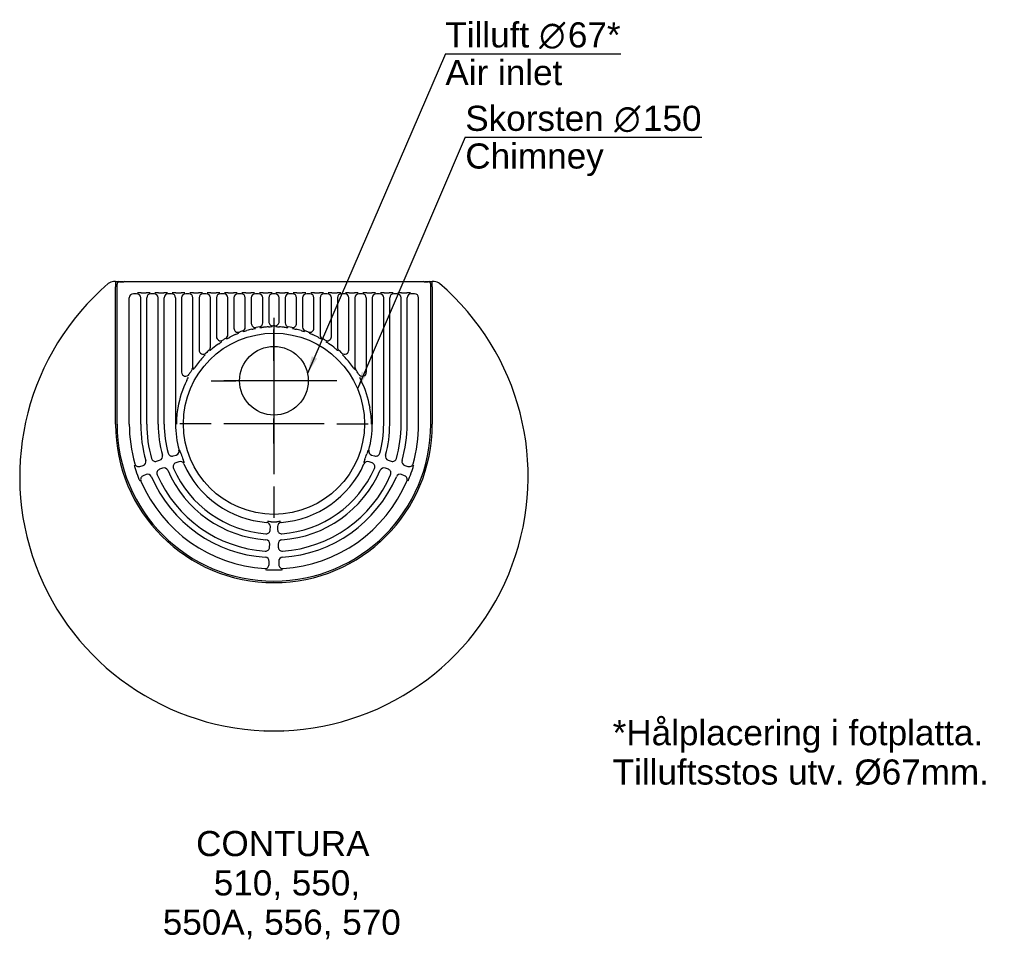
# Model space of a CAD drawing. Header units: millimetres. Extents: x 334 to 1295, y 637 to 1535.
import ezdxf
from ezdxf.enums import TextEntityAlignment as Align
from ezdxf.lldxf.tags import DXFTag

# ---------------------------------------------------------------- set-up
doc = ezdxf.new("R2010")
doc.units = ezdxf.units.MM
doc.layers.add('2', color=7, linetype='Continuous')
doc.layers.add('Default', color=7, linetype='Continuous')
doc.styles.add('SEACAD_arial_ttf', font='arial.ttf')
doc.styles.add('SEACAD_semeca1_ttf', font='semeca1.ttf')
tags = doc.linetypes.add('CENTER2', pattern=[28.575, 19.05, -3.175, 3.175, -3.175]).pattern_tags.tags
tags[10:11] = [DXFTag(74, 4), DXFTag(75, 0), DXFTag(340, '0'), DXFTag(46, 0.0), DXFTag(50, 0.0), DXFTag(44, 0.0), DXFTag(45, 0.0)]
tags[8:9] = [DXFTag(74, 4), DXFTag(75, 0), DXFTag(340, '0'), DXFTag(46, 0.0), DXFTag(50, 0.0), DXFTag(44, 0.0), DXFTag(45, 0.0)]
tags[6:7] = [DXFTag(74, 4), DXFTag(75, 0), DXFTag(340, '0'), DXFTag(46, 0.0), DXFTag(50, 0.0), DXFTag(44, 0.0), DXFTag(45, 0.0)]
tags[4:5] = [DXFTag(74, 4), DXFTag(75, 0), DXFTag(340, '0'), DXFTag(46, 0.0), DXFTag(50, 0.0), DXFTag(44, 0.0), DXFTag(45, 0.0)]

# ---------------------------------------------------------------- blocks, each defined once
blk = doc.blocks.new('SEANNOT_GROUP')
at = {"layer": 'Default', "linetype": 'Continuous'}
blk.add_hatch(color=1, dxfattribs=at).paths.add_polyline_path([(668.05, 1192.17), (663.93, 1175.28), (673.3, 1189.92)])
at = {"layer": 'Default', "color": 1, "linetype": 'Continuous'}
blk.add_line((769.04, 1420.82), (999.9, 1420.82), dxfattribs=at)
blk.add_lwpolyline([(769.04, 1420.82), (663.93, 1175.28)], dxfattribs=at)
for s, style, p in [('Skorsten ', 'SEACAD_arial_ttf', (769.04, 1451.45)), ('O', 'SEACAD_semeca1_ttf', (914.44, 1451.45)), ('150', 'SEACAD_arial_ttf', (942.38, 1451.45)), ('Chimney', 'SEACAD_arial_ttf', (769.04, 1414.7))]:
    blk.add_text(s, height=24.5, dxfattribs=dict(at, style=style)).set_placement(p, align=Align.TOP_LEFT)
blk = doc.blocks.new('SEANNOT_GROUP1')
at = {"layer": 'Default', "linetype": 'Continuous'}
blk.add_hatch(color=1, dxfattribs=at).paths.add_polyline_path([(619.29, 1207.24), (615.13, 1190.35), (624.54, 1204.97)])
at = {"layer": 'Default', "color": 1, "linetype": 'Continuous'}
blk.add_line((749.58, 1502.18), (920.79, 1502.18), dxfattribs=at)
blk.add_lwpolyline([(749.58, 1502.18), (615.13, 1190.35)], dxfattribs=at)
for s, style, p in [('Tilluft ', 'SEACAD_arial_ttf', (749.58, 1532.8)), ('O', 'SEACAD_semeca1_ttf', (841.18, 1532.8)), ('67*', 'SEACAD_arial_ttf', (869.12, 1532.8)), ('Air inlet', 'SEACAD_arial_ttf', (749.58, 1496.05))]:
    blk.add_text(s, height=24.5, dxfattribs=dict(at, style=style)).set_placement(p, align=Align.TOP_LEFT)
blk = doc.blocks.new('SEANNOT_GROUP2')
at = {"layer": 'Default', "color": 136, "linetype": 'CENTER2'}
for p, q in [((582.37, 1244.6), (582.37, 1220.35)), ((582.37, 1232.35), (582.37, 1134.35)), ((521.12, 1183.35), (545.37, 1183.35)), ((631.37, 1183.35), (533.37, 1183.35)), ((643.62, 1183.35), (619.37, 1183.35)), ((582.37, 1122.1), (582.37, 1146.35))]:
    blk.add_line(p, q, dxfattribs=at)
blk = doc.blocks.new('SEANNOT_GROUP3')
at = {"layer": 'Default', "color": 136, "linetype": 'CENTER2'}
for p, q in [((582.37, 1202.6), (582.37, 1233.18)), ((582.37, 1190.35), (582.37, 1092.35)), ((521.12, 1141.35), (490.54, 1141.35)), ((631.37, 1141.35), (533.37, 1141.35)), ((643.62, 1141.35), (674.21, 1141.35)), ((582.37, 1080.1), (582.37, 1049.51))]:
    blk.add_line(p, q, dxfattribs=at)

msp = doc.modelspace()

# ---------------------------------------------------------------- linework, layer by layer
at = {"layer": '2', "color": 7, "linetype": 'Continuous'}
for p, q in [((427.87, 1279.93), (425.92, 1279.93)), ((427.87, 1279.93), (430.37, 1279.93)), ((427.87, 1279.93), (427.87, 1274.93)), ((429.37, 1140.93), (429.37, 1277.62)), ((433.57, 1279.61), (431.37, 1279.61)), ((431.87, 1279.82), (433.87, 1279.82)), ((434.87, 1279.82), (433.87, 1279.82)), ((434.87, 1279.82), (435.8, 1279.82)), ((434.87, 1279.82), (434.87, 1279.64)), ((435.91, 1279.88), (435.56, 1279.71)), ((436.9, 1279.93), (727.84, 1279.93)), ((729.18, 1279.71), (728.83, 1279.88)), ((728.95, 1279.82), (729.87, 1279.82)), ((729.87, 1279.64), (729.87, 1279.82)), ((730.87, 1279.82), (729.87, 1279.82)), ((730.87, 1279.82), (732.87, 1279.82)), ((733.37, 1279.61), (731.17, 1279.61)), ((734.37, 1279.93), (736.87, 1279.93)), ((735.37, 1140.93), (735.37, 1277.62)), ((736.87, 1274.93), (736.87, 1279.93)), ((738.82, 1279.93), (736.87, 1279.93)), ((427.87, 1140.93), (427.87, 1274.93)), ((448.42, 1268.13), (445.29, 1268.13)), ((452.81, 1269), (457.9, 1269)), ((465.42, 1268.13), (462.29, 1268.13)), ((469.81, 1269), (474.9, 1269)), ((482.42, 1268.13), (479.29, 1268.13)), ((486.81, 1269), (491.9, 1269)), ((499.42, 1268.13), (496.29, 1268.13)), ((503.81, 1269), (508.9, 1269)), ((516.42, 1268.13), (513.29, 1268.13)), ((520.81, 1269), (525.9, 1269)), ((533.42, 1268.13), (530.29, 1268.13)), ((537.81, 1269), (542.9, 1269)), ((550.42, 1268.13), (547.29, 1268.13)), ((554.81, 1269), (559.9, 1269)), ((567.42, 1268.13), (564.29, 1268.13)), ((571.81, 1269), (576.9, 1269)), ((583.45, 1268.13), (581.29, 1268.13)), ((587.84, 1269), (592.93, 1269)), ((600.45, 1268.13), (597.32, 1268.13)), ((604.84, 1269), (609.93, 1269)), ((617.45, 1268.13), (614.32, 1268.13)), ((621.84, 1269), (626.93, 1269)), ((634.45, 1268.13), (631.32, 1268.13)), ((638.84, 1269), (643.93, 1269)), ((651.45, 1268.13), (648.32, 1268.13)), ((655.84, 1269), (660.93, 1269)), ((668.45, 1268.13), (665.32, 1268.13)), ((672.84, 1269), (677.93, 1269)), ((685.45, 1268.13), (682.32, 1268.13)), ((689.84, 1269), (694.93, 1269)), ((702.45, 1268.13), (699.32, 1268.13)), ((706.84, 1269), (711.93, 1269)), ((719.45, 1268.13), (716.32, 1268.13)), ((736.87, 1274.93), (736.87, 1140.93)), ((441.3, 1140.93), (441.3, 1264.15)), ((452.41, 1140.93), (452.41, 1264.14)), ((458.31, 1140.93), (458.31, 1264.14)), ((469.41, 1140.93), (469.41, 1264.14)), ((475.31, 1140.93), (475.31, 1264.14)), ((486.41, 1264.14), (486.41, 1141.03)), ((492.31, 1264.14), (492.31, 1191.72)), ((503.41, 1196.69), (503.41, 1264.14)), ((509.31, 1264.14), (509.31, 1213.16)), ((520.41, 1216.03), (520.41, 1264.14)), ((526.31, 1264.14), (526.31, 1226.23)), ((537.41, 1228.07), (537.41, 1264.14)), ((543.31, 1264.14), (543.31, 1234.52)), ((554.41, 1235.63), (554.41, 1264.14)), ((560.31, 1264.14), (560.31, 1239.23)), ((571.41, 1239.75), (571.41, 1264.14)), ((577.31, 1264.14), (577.31, 1240.87)), ((587.43, 1240.87), (587.43, 1264.14)), ((593.33, 1264.14), (593.33, 1239.75)), ((604.43, 1239.23), (604.43, 1264.14)), ((610.33, 1264.14), (610.33, 1235.63)), ((621.43, 1234.52), (621.43, 1264.14)), ((627.33, 1264.14), (627.33, 1228.07)), ((638.43, 1226.23), (638.43, 1264.14)), ((644.33, 1264.14), (644.33, 1216.03)), ((655.43, 1213.16), (655.43, 1264.14)), ((661.33, 1264.14), (661.33, 1196.69)), ((672.43, 1264.14), (672.43, 1191.72)), ((678.33, 1264.14), (678.33, 1141.03)), ((689.43, 1140.93), (689.43, 1264.14)), ((695.33, 1140.93), (695.33, 1264.14)), ((706.43, 1140.93), (706.43, 1264.14)), ((712.33, 1140.93), (712.33, 1264.14)), ((723.44, 1140.93), (723.44, 1264.15)), ((486.41, 1141.03), (487.16, 1141.03)), ((487.16, 1141.03), (487.16, 1141.03)), ((677.58, 1141.03), (678.33, 1141.03)), ((677.58, 1141.03), (677.58, 1141.03)), ((467.91, 1104.84), (470.9, 1105.78)), ((484.14, 1109.95), (487.13, 1110.9)), ((677.62, 1110.9), (680.6, 1109.95)), ((693.84, 1105.78), (696.83, 1104.84)), ((451.69, 1099.72), (454.68, 1100.67)), ((473.62, 1098.09), (470.71, 1096.94)), ((489.45, 1104.32), (486.54, 1103.18)), ((678.2, 1103.18), (675.29, 1104.32)), ((694.03, 1096.94), (691.12, 1098.09)), ((710.06, 1100.67), (713.06, 1099.72)), ((457.8, 1091.86), (454.88, 1090.71)), ((709.86, 1090.71), (706.94, 1091.86)), ((578.78, 1037.99), (578.89, 1041.12)), ((585.86, 1041.12), (585.97, 1037.99)), ((578.18, 1020.99), (578.29, 1024.12)), ((586.45, 1024.12), (586.56, 1020.99)), ((577.59, 1003.98), (577.7, 1007.12)), ((587.04, 1007.12), (587.15, 1003.98)), ((573.47, 841.93), (582.31, 841.93)), ((582.43, 841.93), (591.27, 841.93))]:
    msp.add_line(p, q, dxfattribs=at)
msp.add_circle((582.37, 1141.35), 88.33, dxfattribs=at)
at = {"layer": '2', "color": 4, "linetype": 'Continuous'}
msp.add_circle((582.37, 1183.35), 33.5, dxfattribs=at)
at = {"layer": '2', "color": 7, "linetype": 'Continuous'}
for centre, radius, start, end in [((582.37, 1089.93), 248, 130.68251, 49.31749), ((425.92, 1271.93), 8, 90, 130.68251), ((430.37, 1276.93), 3, 63.53213, 90), ((431.87, 1276.72), 3.1, 90, 100.33135), ((732.87, 1276.72), 3.1, 79.66954, 90), ((734.37, 1276.93), 3, 90, 116.46787), ((738.82, 1271.93), 8, 49.31749, 90), ((453.27, 1199.93), 69.08, 90.37929, 93.39612), ((457.47, 1200.71), 68.29, 86.58659, 89.638), ((470.27, 1199.91), 69.09, 90.37959, 93.39582), ((474.47, 1200.71), 68.29, 86.5866, 89.63799), ((487.27, 1199.93), 69.08, 90.37929, 93.39612), ((491.45, 1199.93), 69.08, 86.60388, 89.62071), ((504.28, 1199.7), 69.3, 90.38419, 93.39122), ((508.45, 1199.93), 69.08, 86.60389, 89.6207), ((521.27, 1199.93), 69.08, 90.3793, 93.39611), ((525.45, 1199.93), 69.08, 86.60389, 89.6207), ((538.27, 1199.93), 69.08, 90.3793, 93.39611), ((542.45, 1199.93), 69.08, 86.60389, 89.6207), ((555.27, 1199.93), 69.08, 90.3793, 93.39611), ((559.45, 1199.93), 69.08, 86.60389, 89.6207), ((572.27, 1199.93), 69.08, 90.3793, 93.39611), ((576.45, 1199.93), 69.08, 86.60389, 89.6207), ((588.3, 1199.93), 69.08, 90.3793, 93.39611), ((592.47, 1199.93), 69.08, 86.60389, 89.6207), ((605.3, 1199.93), 69.08, 90.3793, 93.39611), ((609.47, 1199.93), 69.08, 86.60389, 89.6207), ((622.3, 1199.93), 69.08, 90.3793, 93.39611), ((626.47, 1199.93), 69.08, 86.60389, 89.6207), ((639.3, 1199.93), 69.08, 90.3793, 93.39611), ((643.47, 1199.93), 69.08, 86.60389, 89.6207), ((656.3, 1199.93), 69.08, 90.3793, 93.39611), ((660.46, 1199.44), 69.56, 86.61433, 89.61026), ((673.3, 1199.93), 69.08, 90.37929, 93.39612), ((677.47, 1199.93), 69.08, 86.60389, 89.6207), ((690.3, 1199.91), 69.09, 90.37959, 93.39581), ((694.5, 1200.71), 68.29, 86.5866, 89.63799), ((707.3, 1199.91), 69.09, 90.37959, 93.39582), ((711.47, 1199.93), 69.08, 86.60389, 89.6207), ((564.28, 1239.21), 3.98, 179.85377, 280.56676), ((567.43, 1239.75), 3.98, 278.54134, 0.05955), ((581.29, 1240.86), 3.98, 179.90753, 270.71022), ((583.45, 1240.86), 3.98, 269.28978, 0.09247), ((597.31, 1239.75), 3.98, 179.94045, 261.45866), ((600.46, 1239.21), 3.98, 259.43324, 0.14623), ((547.28, 1234.5), 3.97, 179.7646, 290.78153), ((453.63, 1435.54), 226.43, 293.72088, 294.62504), ((582.37, 1140.93), 95.96, 108.64118, 110.54613), ((550.43, 1235.63), 3.98, 288.60521, 0.03598), ((496.86, 1440.77), 216.71, 284.85823, 285.79931), ((582.37, 1140.93), 95.09, 103.09153, 106.18598), ((509.16, 1449.08), 221.65, 283.48135, 284.40342), ((582.37, 1140.93), 95.96, 98.60088, 100.42053), ((550.65, 1452.59), 218.19, 274.75921, 275.69432), ((582.37, 1140.93), 95.09, 93.20329, 96.08265), ((563.31, 1454.87), 219.44, 273.59208, 274.52247), ((582.37, 1140.93), 95.96, 89.38224, 90.61776), ((601.43, 1454.87), 219.44, 265.47753, 266.40792), ((582.37, 1140.93), 95.09, 83.91735, 86.79671), ((614.1, 1452.59), 218.19, 264.30568, 265.24079), ((582.37, 1140.93), 95.96, 79.57947, 81.39912), ((655.58, 1449.08), 221.65, 255.59658, 256.51865), ((582.37, 1140.93), 95.09, 73.81402, 76.90847), ((667.88, 1440.77), 216.71, 254.20069, 255.14177), ((614.31, 1235.63), 3.98, 179.96402, 251.39479), ((582.37, 1140.93), 95.96, 69.45387, 71.35882), ((617.46, 1234.5), 3.97, 249.21847, 0.2354), ((711.11, 1435.54), 226.43, 245.37496, 246.27912), ((530.28, 1226.21), 3.97, 179.59977, 301.80303), ((395.9, 1411.01), 233.11, 304.7364, 305.61743), ((582.37, 1140.93), 95.96, 119.32286, 121.4028), ((533.43, 1228.07), 3.98, 299.30271, 0.02015), ((442.64, 1419.27), 216.37, 295.59699, 296.5393), ((582.37, 1140.93), 95.09, 113.32728, 116.9262), ((582.37, 1140.93), 95.09, 63.0738, 66.67272), ((722.11, 1419.27), 216.37, 243.4607, 244.40301), ((631.32, 1228.07), 3.98, 179.97985, 240.69729), ((582.37, 1140.93), 95.96, 58.5972, 60.67714), ((634.46, 1226.21), 3.97, 238.19697, 0.40023), ((768.84, 1411.01), 233.11, 234.38257, 235.26359), ((513.27, 1213.11), 3.96, 179.22782, 314.49269), ((582.37, 1140.93), 95.96, 131.28616, 133.72051), ((516.43, 1216.03), 3.98, 311.27655, 0.00962), ((389.15, 1382.25), 214.06, 307.61296, 308.56526), ((582.37, 1140.93), 95.09, 124.34078, 128.94761), ((582.37, 1140.93), 95.09, 51.05239, 55.65922), ((775.59, 1382.25), 214.06, 231.43474, 232.38704), ((648.32, 1216.03), 3.98, 179.99038, 228.72345), ((582.37, 1140.93), 95.96, 46.27949, 48.71384), ((651.47, 1213.11), 3.96, 225.50731, 0.77218), ((582.37, 1140.93), 95.09, 136.92313, 144.69055), ((328.49, 1375.9), 250.84, 317.32526, 318.14997), ((836.25, 1375.9), 250.84, 221.85003, 222.67473), ((582.37, 1140.93), 95.09, 35.30945, 43.07687), ((496.25, 1191.57), 3.95, 177.86337, 331.59172), ((582.37, 1140.93), 95.96, 146.08951, 149.45509), ((499.42, 1196.69), 3.98, 326.08649, 0.00301), ((473.1, 1219.24), 39.35, 320.53039, 323.59716), ((691.64, 1219.24), 39.35, 216.40284, 219.46961), ((665.32, 1196.69), 3.98, 179.99699, 213.91351), ((582.37, 1140.93), 95.96, 30.54491, 33.91049), ((668.49, 1191.57), 3.95, 208.40828, 2.13662), ((582.37, 1140.93), 95.09, 153.32748, 170.24624), ((191.09, 1334.69), 341.54, 333.74669, 334.36966), ((973.65, 1334.69), 341.54, 205.63034, 206.25331), ((582.37, 1140.93), 95.09, 9.75376, 26.67252), ((588.28, 1139.67), 101.12, 170.11167, 179.23146), ((576.5, 1139.67), 101.08, 0.76682, 9.89005), ((582.37, 1140.93), 154.5, 180, 0), ((582.37, 1140.93), 153, 180, 0), ((582.37, 1140.93), 141.07, 180, 195.83691), ((582.37, 1140.93), 129.96, 180, 195.79526), ((582.37, 1140.93), 124.06, 180, 195.59829), ((582.37, 1140.93), 112.96, 180, 195.54736), ((582.37, 1140.93), 107.06, 180, 195.2845), ((582.37, 1140.93), 95.96, 179.94029, 195.21508), ((582.37, 1140.93), 95.96, 344.78492, 0.05971), ((582.37, 1140.93), 107.06, 344.7155, 0), ((582.37, 1140.93), 112.96, 344.45264, 0), ((582.37, 1140.93), 124.06, 344.40171, 360), ((582.37, 1140.93), 129.96, 344.20474, 0), ((582.37, 1140.93), 141.07, 344.16309, 0), ((485.93, 1114.69), 3.98, 287.41938, 15.2957), ((283.78, 1043.62), 218.96, 18.16683, 19.09902), ((880.97, 1043.62), 218.96, 160.90098, 161.83317), ((678.81, 1114.69), 3.98, 164.7043, 252.58062), ((453.49, 1104.46), 3.98, 287.41713, 15.87813), ((466.71, 1108.63), 3.98, 195.50011, 287.59818), ((469.71, 1109.58), 3.98, 287.4181, 15.62926), ((482.93, 1113.75), 3.98, 195.18487, 287.59963), ((490.92, 1100.62), 3.98, 23.7043, 111.58062), ((582.37, 1140.93), 95.09, 197.77826, 201.22174), ((289.08, 1028.63), 218.96, 19.90098, 20.83317), ((875.66, 1028.63), 218.96, 159.16683, 160.09902), ((673.83, 1100.62), 3.98, 68.41938, 156.2957), ((582.37, 1140.93), 95.09, 338.77826, 342.22174), ((681.81, 1113.75), 3.98, 252.40037, 344.81513), ((695.03, 1109.58), 3.98, 164.37074, 252.5819), ((698.03, 1108.63), 3.98, 252.40182, 344.49989), ((711.25, 1104.46), 3.98, 164.12187, 252.58287), ((486.68, 1110.18), 41.61, 192.16871, 197.2066), ((450.48, 1103.51), 3.97, 195.77017, 287.66587), ((582.37, 1140.93), 142.12, 197.63666, 201.36334), ((472.16, 1093.24), 3.98, 111.40182, 203.49989), ((475.09, 1094.39), 3.98, 23.37074, 111.5819), ((582.37, 1140.93), 112.96, 203.45264, 266.04736), ((487.99, 1099.47), 3.98, 111.40037, 203.81513), ((582.37, 1140.93), 107.06, 203.7155, 265.7845), ((582.37, 1140.93), 95.96, 203.78492, 265.71508), ((582.37, 1140.93), 95.96, 274.28492, 336.21508), ((582.37, 1140.93), 112.96, 273.95264, 336.54736), ((582.37, 1140.93), 107.06, 274.2155, 336.2845), ((676.75, 1099.47), 3.98, 336.18487, 68.59963), ((689.65, 1094.39), 3.98, 68.4181, 156.62926), ((692.58, 1093.24), 3.98, 336.50011, 68.59818), ((714.26, 1103.51), 3.97, 252.33407, 344.22989), ((582.37, 1140.93), 142.12, 338.63666, 342.36334), ((678.06, 1110.18), 41.61, 342.79339, 347.8313), ((488.65, 1104.6), 41.61, 201.7934, 206.83129), ((456.33, 1087), 3.97, 111.33407, 203.22989), ((582.37, 1140.93), 141.07, 203.16309, 266.33691), ((459.26, 1088.16), 3.98, 23.12187, 111.58287), ((582.37, 1140.93), 129.96, 203.20474, 266.29526), ((582.37, 1140.93), 124.06, 203.40171, 266.09829), ((582.37, 1140.93), 129.96, 273.70474, 336.79526), ((582.37, 1140.93), 124.06, 273.90171, 336.59829), ((582.37, 1140.93), 141.07, 273.66309, 336.83691), ((705.48, 1088.16), 3.98, 68.41713, 156.87813), ((708.42, 1087), 3.97, 336.77017, 68.66587), ((676.09, 1104.6), 41.61, 333.1687, 338.20661), ((574.8, 1038.12), 3.98, 265.68487, 358.09963), ((574.91, 1041.26), 3.98, 357.91938, 85.7957), ((574.42, 826.98), 218.96, 88.66683, 89.59902), ((582.37, 1140.93), 95.09, 268.27826, 271.72174), ((590.32, 826.98), 218.96, 90.40098, 91.33317), ((589.83, 1041.26), 3.98, 94.2043, 182.08062), ((589.94, 1038.12), 3.98, 181.90037, 274.31513), ((574.32, 1024.26), 3.98, 357.9181, 86.12926), ((590.43, 1024.26), 3.98, 93.87074, 182.0819), ((574.21, 1021.12), 3.98, 266.00011, 358.09818), ((590.54, 1021.12), 3.98, 181.90182, 273.99989), ((573.72, 1007.26), 3.98, 357.91713, 86.37813), ((591.02, 1007.26), 3.98, 93.62187, 182.08287), ((573.62, 1004.11), 3.97, 266.27017, 358.16587), ((579.41, 1040.46), 41.61, 262.6687, 267.70661), ((582.37, 1140.93), 142.12, 268.13666, 271.86334), ((585.33, 1040.46), 41.61, 272.29339, 277.3313), ((591.13, 1004.11), 3.97, 181.83407, 273.72989), ((573.47, 844.93), 3, 248.92321, 270), ((591.27, 844.93), 3, 270, 291.07679)]:
    msp.add_arc(centre, radius, start, end, dxfattribs=at)
for centre, major_axis, ratio, start_param, end_param in [((431.38, 1277.61), (1.8, -0.9), 0.993174, 2.036086, 3.601411), ((433.57, 1279.72), (2, 0), 0.052408, 4.712389, 6.178465), ((436.9, 1279.87), (1, 0), 0.052408, 1.570796, 3.036873), ((727.84, 1279.87), (1, 0), 0.052408, 0.10472, 1.570796), ((731.17, 1279.72), (2, 0), 0.052408, 3.246312, 4.712389), ((733.36, 1277.61), (-1.8, -0.9), 0.993174, 2.681774, 4.2471), ((445.32, 1264.11), (3.1, -2.58), 0.990779, 2.269541, 3.831227), ((448.39, 1264.11), (-2.85, -2.85), 0.992433, 2.359993, 3.923193), ((462.32, 1264.11), (2.85, -2.85), 0.992433, 2.359993, 3.923193), ((465.39, 1264.11), (-2.85, -2.85), 0.992433, 2.359993, 3.923193), ((479.32, 1264.11), (2.85, -2.85), 0.992433, 2.359993, 3.923193), ((482.39, 1264.11), (-2.85, -2.85), 0.992433, 2.359993, 3.923193), ((496.32, 1264.11), (2.85, -2.85), 0.992433, 2.359993, 3.923193), ((499.39, 1264.11), (-2.85, -2.85), 0.992433, 2.359993, 3.923193), ((513.32, 1264.11), (2.85, -2.85), 0.992433, 2.359993, 3.923193), ((516.39, 1264.11), (-2.85, -2.85), 0.992433, 2.359993, 3.923193), ((530.32, 1264.11), (2.85, -2.85), 0.992433, 2.359993, 3.923193), ((533.39, 1264.11), (-2.85, -2.85), 0.992433, 2.359993, 3.923193), ((547.32, 1264.11), (2.85, -2.85), 0.992433, 2.359993, 3.923193), ((550.39, 1264.11), (-2.85, -2.85), 0.992433, 2.359993, 3.923193), ((564.32, 1264.11), (2.85, -2.85), 0.992433, 2.359993, 3.923193), ((567.39, 1264.11), (-2.85, -2.85), 0.992433, 2.359993, 3.923193), ((581.32, 1264.11), (2.85, -2.85), 0.992433, 2.359993, 3.923193), ((583.42, 1264.11), (-2.85, -2.85), 0.992433, 2.359993, 3.923193), ((597.35, 1264.11), (2.85, -2.85), 0.992433, 2.359993, 3.923193), ((600.42, 1264.11), (-2.85, -2.85), 0.992433, 2.359993, 3.923193), ((614.35, 1264.11), (2.85, -2.85), 0.992433, 2.359993, 3.923193), ((617.42, 1264.11), (-2.85, -2.85), 0.992433, 2.359993, 3.923193), ((631.35, 1264.11), (2.85, -2.85), 0.992433, 2.359993, 3.923193), ((634.42, 1264.11), (-2.85, -2.85), 0.992433, 2.359993, 3.923193), ((648.35, 1264.11), (2.85, -2.85), 0.992433, 2.359993, 3.923193), ((651.42, 1264.11), (-2.85, -2.85), 0.992433, 2.359993, 3.923193), ((665.35, 1264.11), (2.85, -2.85), 0.992433, 2.359993, 3.923193), ((668.42, 1264.11), (-2.85, -2.85), 0.992433, 2.359993, 3.923193), ((682.35, 1264.11), (2.85, -2.85), 0.992433, 2.359993, 3.923193), ((685.42, 1264.11), (-2.85, -2.85), 0.992433, 2.359993, 3.923193), ((699.35, 1264.11), (2.85, -2.85), 0.992433, 2.359993, 3.923193), ((702.42, 1264.11), (-2.85, -2.85), 0.992433, 2.359993, 3.923193), ((716.35, 1264.11), (2.85, -2.85), 0.992433, 2.359993, 3.923193), ((719.42, 1264.11), (-3.1, -2.58), 0.990779, 2.451957, 4.013643)]:
    msp.add_ellipse(centre, major_axis=major_axis, ratio=ratio, start_param=start_param, end_param=end_param, dxfattribs=at)

# ---------------------------------------------------------------- block references
at = {"layer": 'Default'}
for name in ['SEANNOT_GROUP1', 'SEANNOT_GROUP', 'SEANNOT_GROUP2', 'SEANNOT_GROUP3']:
    msp.add_blockref(name, (0, 0), dxfattribs=at)

# ---------------------------------------------------------------- texts
at = {"layer": 'Default', "color": 4, "linetype": 'Continuous', "style": 'SEACAD_arial_ttf'}
for s, p in [('*Hålplacering i fotplatta.', (912.78, 852.41)), ('Tilluftsstos utv. Ø67mm.', (912.78, 814.06)), ('CONTURA ', (506.44, 744.29)), (' 510, 550, ', (514.16, 705.94)), ('550A, 556, 570 ', (473.95, 667.6))]:
    msp.add_text(s, height=24.5, dxfattribs=at).set_placement(p, align=Align.TOP_LEFT)

doc.saveas('drawing.dxf')
